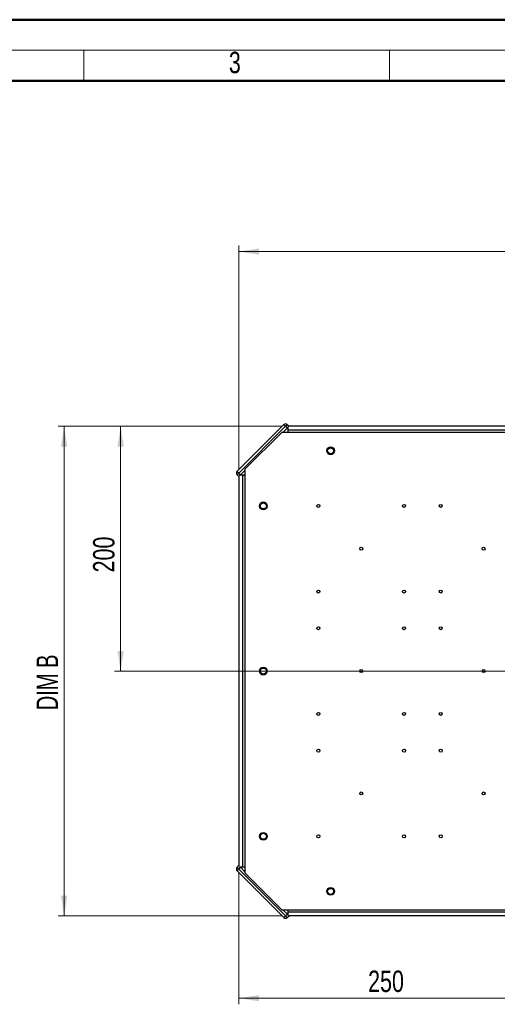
# Model space of a CAD drawing. Header units: millimetres. Extents: x 0 to 420, y 0 to 297.
# Tile 85 of 145: x 100 to 178, y 136 to 297. Entities that reach past the tile are written whole.
import ezdxf

# ---------------------------------------------------------------- set-up
doc = ezdxf.new("R2010")
doc.units = ezdxf.units.MM
doc.styles.add('SLDTEXTSTYLE0', font='TXT', dxfattribs={"width": 0.75})
doc.styles.add('SLDTEXTSTYLE3', font='TXT', dxfattribs={"width": 0.7})
doc.dimstyles.new('SLDDIMSTYLE0', dxfattribs={"dimtxt": 3.5, "dimasz": 3.302, "dimexe": 0, "dimexo": 0.0625, "dimgap": 0.875, "dimtad": 1, "dimlfac": 5, "dimrnd": 1e-09, "dimzin": 12, "dimdsep": 46, "dimtxsty": 'SLDTEXTSTYLE0', "dimsah": 1, "dimcen": 0.09, "dimadec": 0, "dimazin": 3, "dimtfac": 1, "dimtofl": 0, "dimtmove": 0, "dimatfit": 3, "dimfxl": 1, "dimfrac": 2, "dimtolj": 1, "dimtzin": 12, "dimarcsym": 0})

# ---------------------------------------------------------------- blocks, each defined once
blk = doc.blocks.new('_D')
at = {"color": 7, "linetype": 'Continuous', "lineweight": 18}
for p, q in [((142.44, 230.76), (105.87, 230.76)), ((106.87, 230.76), (106.87, 150.76)), ((142.44, 150.76), (105.87, 150.76))]:
    blk.add_line(p, q, dxfattribs=at)
for points in [[(106.87, 230.76), (106.36, 227.45), (107.38, 227.45)], [(106.87, 150.76), (107.38, 154.06), (106.36, 154.06)]]:
    blk.add_solid(points, dxfattribs=at)
at = {"color": 7, "linetype": 'Continuous', "lineweight": 18, "insert": (102.36, 184.36), "char_height": 3.5, "attachment_point": 1, "rotation": 90, "style": 'SLDTEXTSTYLE3'}
blk.add_mtext('DIM B', dxfattribs=at)
blk = doc.blocks.new('_D_1')
at = {"color": 7, "linetype": 'Continuous', "lineweight": 18}
for p, q in [((135.44, 223.76), (135.44, 260.32)), ((235.44, 259.32), (135.44, 259.32)), ((235.44, 223.76), (235.44, 260.32))]:
    blk.add_line(p, q, dxfattribs=at)
for points in [[(135.44, 259.32), (138.74, 258.81), (138.74, 259.83)], [(235.44, 259.32), (232.13, 259.83), (232.13, 258.81)]]:
    blk.add_solid(points, dxfattribs=at)
at = {"color": 7, "linetype": 'Continuous', "lineweight": 18, "insert": (178.66, 263.83), "char_height": 3.5, "attachment_point": 1, "style": 'SLDTEXTSTYLE3'}
blk.add_mtext('DIM A', dxfattribs=at)
blk = doc.blocks.new('_D_3')
at = {"color": 7, "linetype": 'Continuous', "lineweight": 18}
for p, q in [((135.44, 157.76), (135.44, 136.29)), ((185.44, 159.16), (185.44, 136.29)), ((185.44, 137.29), (135.44, 137.29))]:
    blk.add_line(p, q, dxfattribs=at)
for points in [[(135.44, 137.29), (138.74, 136.79), (138.74, 137.8)], [(185.44, 137.29), (182.13, 137.8), (182.13, 136.79)]]:
    blk.add_solid(points, dxfattribs=at)
at = {"color": 7, "linetype": 'Continuous', "lineweight": 18, "insert": (156.56, 141.81), "char_height": 3.5, "attachment_point": 1, "style": 'SLDTEXTSTYLE0'}
blk.add_mtext('250', dxfattribs=at)
blk = doc.blocks.new('_D_6')
at = {"color": 7, "linetype": 'Continuous', "lineweight": 18}
for p, q in [((142.44, 230.76), (115.11, 230.76)), ((116.11, 230.76), (116.11, 190.76)), ((184.44, 190.76), (115.11, 190.76))]:
    blk.add_line(p, q, dxfattribs=at)
for points in [[(116.11, 230.76), (115.6, 227.45), (116.62, 227.45)], [(116.11, 190.76), (116.62, 194.06), (115.6, 194.06)]]:
    blk.add_solid(points, dxfattribs=at)
at = {"color": 7, "linetype": 'Continuous', "lineweight": 18, "insert": (111.6, 206.88), "char_height": 3.5, "attachment_point": 1, "rotation": 90, "style": 'SLDTEXTSTYLE0'}
blk.add_mtext('200', dxfattribs=at)

msp = doc.modelspace()

# ---------------------------------------------------------------- linework, layer by layer
at = {"color": 7, "linetype": 'Continuous', "lineweight": 50}
for p, q in [((0.0788, 297.2148), (420.0788, 297.2148)), ((20.0788, 287.2148), (410.0788, 287.2148))]:
    msp.add_line(p, q, dxfattribs=at)
at = {"color": 7, "linetype": 'Continuous', "lineweight": 18}
for p, q in [((15.0788, 292.2148), (415.0788, 292.2148)), ((110.0788, 292.2148), (110.0788, 287.2148)), ((160.0788, 292.2148), (160.0788, 287.2148))]:
    msp.add_line(p, q, dxfattribs=at)
at = {"color": 7, "linetype": 'Continuous', "lineweight": 25}
for p, q in [((142.7885, 231.0391), (135.1517, 223.4024)), ((143.0713, 230.7563), (135.4346, 223.1195)), ((142.636, 229.7553), (143.436, 230.5553)), ((143.3542, 231.0391), (143.0713, 230.7563)), ((143.0713, 230.7563), (143.3542, 230.4734)), ((143.3542, 231.0391), (143.637, 230.7563)), ((143.436, 230.709), (143.436, 230.5553)), ((143.436, 230.5553), (143.436, 229.7553)), ((227.436, 230.1553), (143.436, 230.1553)), ((143.436, 230.1553), (143.436, 229.7553)), ((227.2511, 230.7553), (143.62, 230.7553)), ((143.636, 230.7553), (143.637, 230.7563)), ((142.436, 229.7553), (136.436, 223.7553)), ((228.436, 229.7553), (142.436, 229.7553)), ((136.436, 223.7553), (136.436, 157.7553)), ((135.1517, 222.8367), (135.4346, 222.5538)), ((135.7174, 222.8367), (135.4346, 223.1195)), ((135.4346, 222.5538), (135.436, 222.5553)), ((135.436, 222.5703), (135.436, 158.9403)), ((135.4826, 222.7553), (135.636, 222.7553)), ((135.636, 222.7553), (136.436, 223.5553)), ((136.436, 222.7553), (135.636, 222.7553)), ((136.036, 222.7553), (136.036, 158.7553)), ((136.036, 222.7553), (136.436, 222.7553)), ((135.1517, 158.674), (135.4346, 158.9568)), ((135.1517, 158.1083), (142.7885, 150.4715)), ((135.436, 158.9553), (135.4346, 158.9568)), ((135.4346, 158.3911), (135.7174, 158.674)), ((135.4346, 158.3911), (143.0713, 150.7544)), ((135.4826, 158.7553), (135.636, 158.7553)), ((136.436, 157.9553), (135.636, 158.7553)), ((135.636, 158.7553), (136.436, 158.7553)), ((136.036, 158.7553), (136.436, 158.7553)), ((136.436, 157.7553), (142.436, 151.7553)), ((142.436, 151.7553), (228.436, 151.7553)), ((143.436, 150.9553), (142.636, 151.7553)), ((143.436, 151.7553), (143.436, 150.9553)), ((143.436, 151.7553), (143.436, 151.3553)), ((227.436, 151.3553), (143.436, 151.3553)), ((143.3542, 151.0372), (143.0713, 150.7544)), ((143.0713, 150.7544), (143.3542, 150.4715)), ((143.3542, 150.4715), (143.637, 150.7544)), ((143.436, 150.9553), (143.436, 150.8016)), ((227.2511, 150.7553), (143.62, 150.7553)), ((143.637, 150.7544), (143.636, 150.7553))]:
    msp.add_line(p, q, dxfattribs=at)
at = {"color": 7, "linetype": 'Continuous', "lineweight": 25, "flags": 128}
for points in [[(142.7885, 231.0391), (142.7939, 231.0337), (142.81, 231.0176), (142.8361, 230.9915), (142.8713, 230.9563), (142.9142, 230.9134), (142.9631, 230.8645), (143.0161, 230.8115), (143.0713, 230.7563)], [(135.4346, 223.1195), (135.3794, 223.1747), (135.3263, 223.2278), (135.2774, 223.2767), (135.2346, 223.3195), (135.1994, 223.3547), (135.1733, 223.3808), (135.1572, 223.3969), (135.1517, 223.4024)], [(135.4346, 223.1195), (135.3794, 223.0644), (135.3263, 223.0113), (135.2774, 222.9624), (135.2346, 222.9195), (135.1994, 222.8844), (135.1733, 222.8582), (135.1572, 222.8421), (135.1517, 222.8367)], [(135.1517, 158.674), (135.1572, 158.6685), (135.1733, 158.6524), (135.1994, 158.6263), (135.2346, 158.5911), (135.2774, 158.5482), (135.3263, 158.4993), (135.3794, 158.4463), (135.4346, 158.3911)], [(135.1517, 158.1083), (135.1572, 158.1137), (135.1733, 158.1298), (135.1994, 158.1559), (135.2346, 158.1911), (135.2774, 158.234), (135.3263, 158.2829), (135.3794, 158.3359), (135.4346, 158.3911)], [(143.0713, 150.7544), (143.0161, 150.6992), (142.9631, 150.6461), (142.9142, 150.5972), (142.8713, 150.5544), (142.8361, 150.5192), (142.81, 150.493), (142.7939, 150.4769), (142.7885, 150.4715)]]:
    msp.add_lwpolyline(points, dxfattribs=at)
at = {"color": 7, "linetype": 'Continuous', "lineweight": 25}
for centre, radius in [((150.436, 226.7553), 0.64), ((150.436, 226.7553), 0.4917), ((139.436, 217.7553), 0.64), ((139.436, 217.7553), 0.4917), ((148.436, 217.7553), 0.25), ((162.436, 217.7553), 0.25), ((168.436, 217.7553), 0.25), ((155.436, 210.7553), 0.25), ((175.436, 210.7553), 0.25), ((148.436, 203.7553), 0.25), ((162.436, 203.7553), 0.25), ((168.436, 203.7553), 0.25), ((148.436, 197.7553), 0.25), ((162.436, 197.7553), 0.25), ((168.436, 197.7553), 0.25), ((139.436, 190.7553), 0.64), ((139.436, 190.7553), 0.4917), ((155.436, 190.7553), 0.25), ((175.436, 190.7553), 0.25), ((148.436, 183.7553), 0.25), ((162.436, 183.7553), 0.25), ((168.436, 183.7553), 0.25), ((148.436, 177.7553), 0.25), ((162.436, 177.7553), 0.25), ((168.436, 177.7553), 0.25), ((155.436, 170.7553), 0.25), ((175.436, 170.7553), 0.25), ((139.436, 163.7553), 0.64), ((139.436, 163.7553), 0.4917), ((148.436, 163.7553), 0.25), ((162.436, 163.7553), 0.25), ((168.436, 163.7553), 0.25), ((150.436, 154.7553), 0.64), ((150.436, 154.7553), 0.4917)]:
    msp.add_circle(centre, radius, dxfattribs=at)
for centre, start, end in [((143.0713, 230.7563), 45, 135), ((135.4346, 223.1195), 135, 225), ((135.4346, 158.3911), 135, 225), ((143.0713, 150.7544), 225, 315)]:
    msp.add_arc(centre, 0.4, start, end, dxfattribs=at)

# ---------------------------------------------------------------- texts
at = {"color": 7, "linetype": 'Continuous', "lineweight": 0, "insert": (133.7968, 291.9735), "char_height": 3.5, "attachment_point": 1, "style": 'SLDTEXTSTYLE0'}
msp.add_mtext('3', dxfattribs=at)

# ---------------------------------------------------------------- dimensions: what is measured, and where the dimension line sits
at = {"color": 7, "linetype": 'Continuous', "lineweight": 18}
for base, p1, p2, picture, middle in [((135.436, 259.3225), (235.436, 222.7553), (135.436, 222.7553), '_D_1', (185.436, 259.3225)), ((135.436, 137.2938), (185.436, 160.1553), (135.436, 158.7553), '_D_3', (160.436, 137.2938))]:
    dim = msp.add_linear_dim(base=base, p1=p1, p2=p2, dimstyle='SLDDIMSTYLE0', dxfattribs=at)
    dim.commit()
    dim.dimension.update_dxf_attribs({"geometry": picture, "text_midpoint": middle, "dimtype": 160})
for base, p2, picture, middle in [((106.8689, 150.7553), (143.436, 150.7553), '_D', (106.8689, 190.7553)), ((116.1116, 190.7553), (185.436, 190.7553), '_D_6', (116.1116, 210.7553))]:
    dim = msp.add_linear_dim(base=base, p1=(143.436, 230.7553), p2=p2, angle=90, dimstyle='SLDDIMSTYLE0', dxfattribs=at)
    dim.commit()
    dim.dimension.update_dxf_attribs({"geometry": picture, "text_midpoint": middle, "dimtype": 160})

doc.saveas('drawing.dxf')
